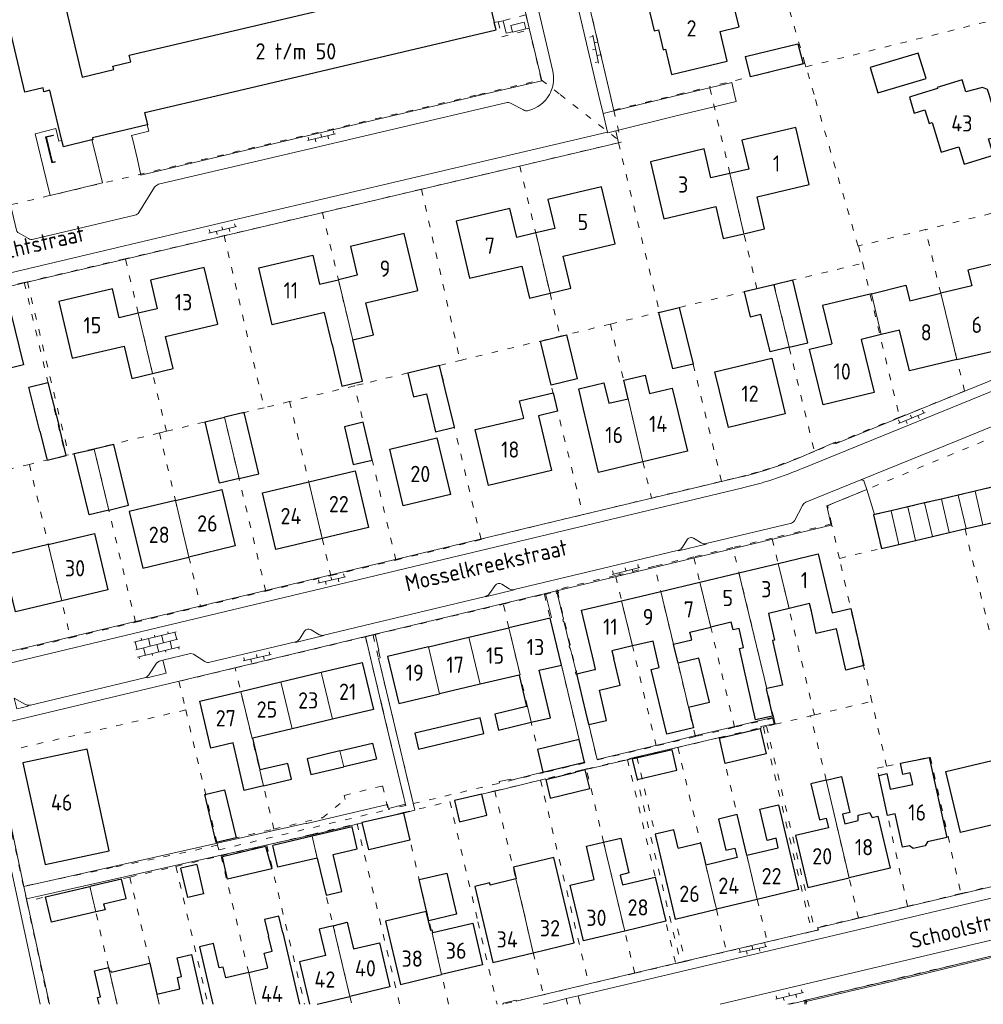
# Model space of a CAD drawing. Header units: metres. Extents: x 64961 to 73789, y 403835 to 410663.
# Tile 53 of 135: x 70312 to 70460, y 403860 to 404012. Entities that reach past the tile are written whole.
import ezdxf

# ---------------------------------------------------------------- set-up
doc = ezdxf.new("R2010")
doc.units = ezdxf.units.M
doc.linetypes.add('PERCEELGRENS', pattern=[2.5, 1, -1.5])
for name, color, linetype, lineweight in [('B-GEO-OG-GEBOUW_bijgebouw-G', 2, 'Continuous', 25), ('B-GEO-OG-GEBOUW_hoofdgebouw-G', 2, 'Continuous', 25), ('B-GEO-OG-GEBOUW_huisnr-T', 6, 'Continuous', 25), ('B-GEO-OG-GEBOUW_overopstal-G', 253, 'Continuous', 0), ('B-GEO-OG-GRENS_perceel-G', 253, 'PERCEELGRENS', 0), ('B-GEO-OG-MUUR-G', 253, 'Continuous', 0), ('B-GEO-OG-STRAATNAAM-T', 7, 'Continuous', 35), ('B-GEO-OG-TUSSENMUUR-G', 253, 'Continuous', 0), ('B-GEO-OG-VERH_kntopen-G', 253, 'Continuous', 0), ('B-GEO-OG-VERH_knttegelpad-G', 253, 'Continuous', 0), ('B-GEO-OG-VERH_open-S', 253, 'Continuous', 0), ('T22', 7, 'Continuous', 0)]:
    doc.layers.add(name, color=color, linetype=linetype, lineweight=lineweight)
doc.styles.add('isocp', font='isocp.shx')

# ---------------------------------------------------------------- blocks, each defined once
blk = doc.blocks.new('S026')
at = {"color": 0}
for p, q in [((0, 0), (4.4, 0)), ((0.2, 0.5), (0.2, 0)), ((1.2, 0), (1.2, -0.5)), ((2.2, 0.5), (2.2, 0)), ((3.2, 0), (3.2, -0.5)), ((4.2, 0.5), (4.2, 0))]:
    blk.add_line(p, q, dxfattribs=at)
blk = doc.blocks.new('S024')
at = {"color": 0}
for p, q in [((0, 1.2), (6.7, 1.2)), ((0, 0), (6.7, 0)), ((0.2, 1.2), (0.2, 0)), ((1.25, 1.5), (1.25, 1.2)), ((1.25, 0), (1.25, -1.2)), ((2.3, 1.2), (2.3, 0)), ((3.35, 1.5), (3.35, 1.2)), ((3.35, 0), (3.35, -1.2)), ((4.4, 1.2), (4.4, 0)), ((5.45, 1.5), (5.45, 1.2)), ((5.45, 0), (5.45, -1.2)), ((6.5, 1.2), (6.5, 0)), ((0, -1.2), (6.7, -1.2)), ((0.2, -1.2), (0.2, -1.5)), ((2.3, -1.2), (2.3, -1.5)), ((4.4, -1.2), (4.4, -1.5)), ((6.5, -1.2), (6.5, -1.5))]:
    blk.add_line(p, q, dxfattribs=at)

msp = doc.modelspace()

# ---------------------------------------------------------------- linework, layer by layer
at = {"layer": 'B-GEO-OG-GEBOUW_bijgebouw-G'}
for points in [[(70425.549, 404006.299), (70431.733, 404007.807), (70432.539, 404004.714), (70426.296, 404003.193)], [(70426.296, 404003.193), (70424.415, 404002.732), (70423.657, 404005.838), (70425.549, 404006.299)], [(70442.861, 404004.141), (70444.048, 404000.241), (70451.449, 404002.492), (70450.263, 404006.392), (70442.861, 404004.141)], [(70430.36, 403961.071), (70433.259, 403961.771), (70430.917, 403971.413), (70428.013, 403970.713)], [(70428.013, 403970.713), (70423.462, 403969.618), (70424.385, 403965.785), (70426.022, 403966.179)], [(70410.314, 403966.426), (70413.428, 403967.199), (70415.591, 403958.471), (70412.434, 403957.763), (70410.314, 403966.426)], [(70430.36, 403961.071), (70427.442, 403960.366), (70426.022, 403966.179)], [(70392.055, 403962.039), (70396.077, 403963.011), (70397.72, 403956.213), (70393.721, 403955.26), (70392.055, 403962.039)], [(70377.415, 403954.604), (70376.531, 403958.289), (70371.649, 403957.11), (70372.519, 403953.442), (70374.498, 403953.912)], [(70314.98, 403948.153), (70313.299, 403954.953), (70316.213, 403955.663), (70317.923, 403948.862)], [(70374.498, 403953.912), (70375.904, 403948.075), (70378.812, 403948.774), (70377.415, 403954.604)], [(70345.662, 403940.871), (70342.636, 403940.119), (70340.41, 403949.572), (70343.433, 403950.301)], [(70345.662, 403940.871), (70348.673, 403941.593), (70346.446, 403951.013), (70343.433, 403950.301)], [(70314.98, 403948.153), (70316.081, 403943.698), (70319.042, 403944.413), (70317.923, 403948.862)], [(70363.248, 403943.003), (70366.175, 403943.701), (70364.785, 403949.524), (70361.884, 403948.812), (70363.248, 403943.003)], [(70325.593, 403936), (70322.57, 403935.262), (70320.264, 403944.708), (70323.362, 403945.385)], [(70325.593, 403936), (70328.616, 403936.738), (70326.377, 403946.113), (70323.362, 403945.385)], [(70399.519, 403902.967), (70402.231, 403903.611), (70401.142, 403908.278), (70404.349, 403909.033), (70403.346, 403913.153)], [(70397.685, 403910.757), (70400.408, 403911.425), (70400.573, 403911.456), (70400.352, 403912.437)], [(70399.519, 403902.967), (70397.685, 403910.757)], [(70389.934, 403905.725), (70385.045, 403904.556), (70385.619, 403902.113), (70390.646, 403903.315)], [(70372.723, 403901.631), (70373.303, 403899.189), (70383.373, 403901.58), (70382.793, 403904.022), (70372.723, 403901.631)], [(70419.625, 403900.895), (70425.905, 403902.351)], [(70425.905, 403902.351), (70426.818, 403898.468), (70420.53, 403896.99), (70419.625, 403900.895)], [(70361.187, 403898.896), (70366.217, 403900.089), (70366.797, 403897.647), (70361.766, 403896.453)], [(70398.034, 403900.672), (70391.613, 403899.112), (70392.461, 403895.613)], [(70392.461, 403895.613), (70398.875, 403897.167), (70398.034, 403900.672)], [(70361.187, 403898.896), (70356.128, 403897.695), (70356.707, 403895.253), (70361.766, 403896.453)], [(70406.206, 403897.635), (70406.949, 403894.492), (70413.094, 403895.945), (70412.351, 403899.088), (70406.206, 403897.635)], [(70392.885, 403894.526), (70393.578, 403891.65), (70399.669, 403893.117), (70398.976, 403895.993), (70397.494, 403895.636)], [(70392.885, 403894.526), (70397.494, 403895.636)], [(70342.151, 403884.786), (70340.394, 403892.178), (70343.429, 403892.901), (70345.187, 403885.517), (70342.151, 403884.786)], [(70383.018, 403892.263), (70378.815, 403891.265), (70379.593, 403888.003), (70383.82, 403889.007), (70383.018, 403892.263)], [(70370.965, 403889.342), (70364.634, 403887.87)], [(70370.965, 403889.342), (70371.964, 403885.167), (70365.639, 403883.66), (70364.634, 403887.87)], [(70363.05, 403887.202), (70356.916, 403885.789)], [(70357.7, 403882.407), (70359.05, 403876.664), (70361.484, 403877.236), (70360.136, 403882.968), (70363.829, 403883.819), (70363.05, 403887.202)], [(70356.913, 403885.788), (70350.83, 403884.357)], [(70357.7, 403882.407), (70351.625, 403880.977), (70350.83, 403884.357)], [(70349.737, 403884.172), (70350.675, 403880.754), (70343.889, 403879.163), (70343.099, 403882.591)], [(70339.146, 403881.435), (70336.704, 403880.87)], [(70339.146, 403881.435), (70340.2, 403876.88), (70337.758, 403876.315), (70336.704, 403880.87)], [(70373.403, 403879.083), (70377.661, 403880.088), (70379.128, 403873.753), (70374.9, 403872.744), (70373.403, 403879.083)], [(70324.791, 403875.366), (70328.27, 403876.179), (70327.571, 403879.169), (70322.685, 403878.026)], [(70323.585, 403874.109), (70316.745, 403872.509), (70315.83, 403876.422), (70322.685, 403878.026)], [(70324.791, 403875.366), (70325.007, 403874.442), (70323.585, 403874.109)]]:
    msp.add_lwpolyline(points, dxfattribs=at)
at = {"layer": 'B-GEO-OG-GEBOUW_hoofdgebouw-G'}
for points in [[(70316.67, 404000), (70316.513, 404000.652), (70315.593, 404000.41), (70315.466, 404001.037), (70312.655, 404000.368), (70306.043, 404028.223), (70314.947, 404030.315)], [(70314.947, 404030.315), (70321.499, 404002.699), (70326.355, 404003.852), (70326.233, 404004.368), (70328.992, 404005.019), (70328.751, 404006.04), (70383.114, 404018.867), (70384.966, 404011.09)], [(70418.172, 404016.145), (70408.631, 404013.847), (70409.607, 404009.794), (70410.266, 404009.958), (70410.992, 404006.904), (70411.321, 404006.985), (70412.239, 404003.097), (70420.818, 404005.163), (70419.73, 404009.733), (70422.657, 404010.445), (70421.973, 404013.263)], [(70342.992, 404000), (70385.234, 404009.965), (70384.966, 404011.09)], [(70461.171, 404000), (70460.935, 404000.787), (70460.143, 404001.109), (70457.599, 404000.397), (70457.04, 404002.263), (70453.176, 404001.105), (70453.232, 404000.918), (70450.168, 404000)], [(70318.376, 403992.905), (70316.67, 404000)], [(70331.523, 403995.341), (70331.595, 403995.358), (70331.161, 403997.209), (70342.992, 404000)], [(70448.893, 403999.618), (70449.636, 403997.136), (70451.289, 403997.631), (70451.917, 403995.537), (70452.388, 403995.679), (70453.76, 403991.101), (70456.53, 403991.931), (70457.324, 403989.283), (70461.841, 403990.637), (70461.086, 403993.154), (70463.077, 403993.666), (70462.778, 403994.248), (70463.65, 403994.765), (70464.163, 403996.368), (70463.487, 403997.291), (70461.901, 403997.56), (70461.171, 404000)], [(70450.168, 404000), (70448.893, 403999.618)], [(70331.523, 403995.341), (70323.066, 403993.318), (70323.131, 403993.045), (70322.992, 403993.012)], [(70423.398, 403978.555), (70426.574, 403979.301), (70425.427, 403984.243), (70433.467, 403986.134), (70431.391, 403994.919), (70423.106, 403992.981), (70424.156, 403988.521), (70421.24, 403987.835)], [(70322.992, 403993.012), (70318.603, 403991.961), (70318.376, 403992.905)], [(70421.24, 403987.835), (70418.335, 403987.151), (70417.284, 403991.612), (70409.004, 403989.65), (70411.058, 403980.851), (70419.067, 403982.742), (70420.223, 403977.81), (70423.398, 403978.555)], [(70393.543, 403969.402), (70396.733, 403970.16), (70395.566, 403975.106), (70403.576, 403977.012), (70401.49, 403985.78), (70393.211, 403983.827), (70394.263, 403979.381), (70391.346, 403978.689)], [(70391.346, 403978.689), (70388.43, 403977.997), (70387.379, 403982.443), (70379.092, 403980.474), (70381.163, 403971.7), (70389.18, 403973.588), (70390.362, 403968.647), (70393.543, 403969.402)], [(70363.151, 403962.241), (70366.334, 403962.985), (70365.173, 403967.937), (70373.177, 403969.817), (70371.095, 403978.58), (70362.819, 403976.619), (70363.862, 403972.167), (70360.949, 403971.484)], [(70359.967, 403961.496), (70358.799, 403966.446), (70350.76, 403964.539), (70348.699, 403973.301), (70356.992, 403975.24), (70358.031, 403970.8), (70360.949, 403971.484)], [(70456.213, 403959.169), (70463.513, 403960.899), (70461.962, 403967.227), (70464.8, 403967.93), (70463.254, 403974.231), (70457.915, 403972.936), (70458.488, 403970.541), (70453.718, 403969.384)], [(70332.323, 403957.042), (70335.502, 403957.797), (70334.348, 403962.718), (70342.369, 403964.621), (70340.292, 403973.383), (70332.002, 403971.435), (70333.052, 403966.99), (70330.136, 403966.305)], [(70330.136, 403966.305), (70327.21, 403965.617), (70326.165, 403970.061), (70317.898, 403968.123), (70319.974, 403959.373), (70327.981, 403961.237), (70329.146, 403956.287), (70332.323, 403957.042)], [(70443.038, 403969.319), (70435.496, 403967.484), (70436.921, 403961.627)], [(70443.038, 403969.319), (70448.366, 403970.615), (70448.958, 403968.227), (70453.718, 403969.384)], [(70301.149, 403962.421), (70301.003, 403963.017), (70307.137, 403964.489), (70306.903, 403965.471), (70310.512, 403966.34), (70312.479, 403958.363), (70307.292, 403957.11), (70308.239, 403953.203), (70303.965, 403952.183), (70303.007, 403956.077), (70302.716, 403956.007), (70302.002, 403958.936), (70300.919, 403958.673), (70300.065, 403962.161), (70301.149, 403962.421)], [(70456.213, 403959.169), (70448.915, 403957.436), (70447.377, 403963.726), (70444.559, 403963.025)], [(70359.967, 403961.496), (70361.477, 403955.098), (70364.674, 403955.853), (70363.151, 403962.241)], [(70441.45, 403962.252), (70443.452, 403954.104), (70435.6, 403952.2), (70433.497, 403960.793), (70436.921, 403961.627)], [(70444.559, 403963.025), (70441.45, 403962.252)], [(70427.685, 403959.411), (70429.779, 403950.827), (70421.026, 403948.711), (70418.923, 403957.29), (70427.685, 403959.411)], [(70398.718, 403951.521), (70397.964, 403954.691), (70401.855, 403955.617), (70402.608, 403952.451)], [(70405.564, 403953.158), (70404.89, 403956.025), (70408.2, 403956.803), (70408.871, 403953.949)], [(70408.871, 403953.949), (70412.37, 403954.786), (70414.715, 403945.085), (70407.849, 403943.436)], [(70394.022, 403954.047), (70394.717, 403951.212), (70391.791, 403950.512), (70393.771, 403942.101), (70384.045, 403939.779), (70382.011, 403948.385), (70389.489, 403950.171), (70388.847, 403952.8), (70394.022, 403954.047)], [(70402.608, 403952.451), (70405.564, 403953.158)], [(70407.849, 403943.436), (70401.031, 403941.799), (70398.718, 403951.521)], [(70378.193, 403938.402), (70370.947, 403936.645), (70368.868, 403945.358), (70376.135, 403947.105), (70378.193, 403938.402)], [(70356.393, 403940.336), (70363.509, 403942.029), (70365.573, 403933.328), (70358.465, 403931.634)], [(70335.86, 403937.454), (70342.983, 403939.172), (70345.039, 403930.471), (70337.927, 403928.772)], [(70358.465, 403931.634), (70351.341, 403929.915), (70349.281, 403938.63), (70356.393, 403940.336)], [(70461.596, 403939.51), (70459.003, 403938.907)], [(70316.272, 403930.707), (70309.449, 403929.077), (70307.707, 403936.372), (70306.015, 403935.968), (70305.321, 403938.876), (70302.461, 403938.193), (70303.155, 403935.285), (70303.058, 403935.262)], [(70335.86, 403937.454), (70328.753, 403935.755), (70330.809, 403927.072), (70337.927, 403928.772)], [(70453.827, 403937.702), (70451.236, 403937.098)], [(70456.419, 403938.305), (70453.827, 403937.702)], [(70459.003, 403938.907), (70456.419, 403938.305)], [(70446.065, 403935.892), (70443.538, 403935.303)], [(70448.654, 403936.496), (70446.065, 403935.892)], [(70451.236, 403937.098), (70448.654, 403936.496)], [(70443.538, 403935.303), (70443.385, 403935.267), (70444.58, 403930.085), (70447.261, 403930.714)], [(70455.024, 403932.534), (70457.615, 403933.141)], [(70457.615, 403933.141), (70460.199, 403933.746)], [(70460.199, 403933.746), (70462.79, 403934.352)], [(70316.272, 403930.707), (70323.387, 403932.404), (70325.442, 403923.715), (70318.341, 403922.02)], [(70449.851, 403931.322), (70452.434, 403931.927)], [(70452.434, 403931.927), (70455.024, 403932.534)], [(70447.261, 403930.714), (70449.851, 403931.322)], [(70428.679, 403927.796), (70434.853, 403929.267), (70437.012, 403920.176), (70439.871, 403920.824), (70441.867, 403912.04), (70439.12, 403911.364), (70437.689, 403917.701), (70434.551, 403916.986), (70433.789, 403920.423), (70433.511, 403921.591), (70430.352, 403920.836)], [(70318.341, 403922.02), (70311.233, 403920.314), (70309.652, 403926.917), (70305.373, 403925.893), (70305.452, 403925.563), (70305.144, 403925.489)], [(70422.648, 403926.359), (70428.679, 403927.796)], [(70416.618, 403924.921), (70422.648, 403926.359)], [(70410.587, 403923.482), (70416.618, 403924.921)], [(70404.558, 403922.042), (70410.587, 403923.482)], [(70400.352, 403912.437), (70398.399, 403920.57), (70404.558, 403922.042)], [(70430.352, 403920.836), (70427.194, 403920.082), (70427.442, 403918.908), (70428.105, 403915.971), (70427.793, 403915.9), (70429.341, 403909.043), (70426.943, 403908.502)], [(70393.552, 403919.377), (70387.208, 403917.874)], [(70395.289, 403912.137), (70393.552, 403919.377)], [(70381.04, 403916.412), (70387.208, 403917.874)], [(70412.563, 403915.36), (70415.362, 403916.023), (70415.08, 403917.2), (70418.3, 403917.958)], [(70426.943, 403908.502), (70426.844, 403908.479), (70427.796, 403904.265), (70425.211, 403903.681), (70422.728, 403914.675), (70423.354, 403914.823), (70422.662, 403917.766), (70421.737, 403917.545), (70421.458, 403918.713), (70418.3, 403917.958)], [(70374.841, 403914.943), (70381.04, 403916.412)], [(70374.841, 403914.943), (70368.504, 403913.438), (70370.238, 403906.197), (70376.544, 403907.692)], [(70406.246, 403915.079), (70403.068, 403914.319), (70403.346, 403913.153)], [(70414.87, 403905.619), (70415.629, 403902.459), (70411.515, 403901.472), (70409.121, 403911.448), (70410.357, 403911.743), (70409.683, 403914.667), (70409.406, 403915.834), (70406.246, 403915.079)], [(70413.264, 403912.443), (70412.563, 403915.36)], [(70414.87, 403905.619), (70418.089, 403906.392), (70416.453, 403913.208), (70413.264, 403912.443)], [(70358.309, 403911.027), (70364.626, 403912.528), (70366.36, 403905.283), (70360.029, 403903.776)], [(70390.646, 403903.315), (70393.618, 403904.012), (70391.883, 403911.33), (70395.289, 403912.137)], [(70352.072, 403909.544), (70358.309, 403911.027)], [(70388.779, 403910.594), (70382.783, 403909.172)], [(70388.779, 403910.594), (70389.934, 403905.725)], [(70345.912, 403908.076), (70352.072, 403909.544)], [(70382.783, 403909.172), (70376.544, 403907.692)], [(70349.417, 403893.517), (70346.462, 403892.821), (70344.721, 403900.127), (70341.326, 403899.318), (70339.599, 403906.572), (70345.912, 403908.076)], [(70360.029, 403903.776), (70353.842, 403902.301)], [(70353.842, 403902.301), (70347.772, 403900.854)], [(70348.928, 403895.986), (70347.772, 403900.854)], [(70315.796, 403881.415), (70325.668, 403883.532), (70322.266, 403899.194), (70312.368, 403897.069), (70315.796, 403881.415)], [(70465.729, 403898.415), (70467.975, 403888.986), (70456.776, 403886.324), (70454.513, 403895.745), (70465.729, 403898.415)], [(70349.417, 403893.517), (70353.728, 403894.533), (70353.146, 403896.974), (70348.928, 403895.986)], [(70444.588, 403893.243), (70444.168, 403895.139), (70445.418, 403895.415), (70445.95, 403893.011), (70449.406, 403893.758), (70449.034, 403895.523), (70447.899, 403895.284), (70447.539, 403896.997), (70451.913, 403897.917), (70454.678, 403885.566), (70451.664, 403884.907), (70451.305, 403884.301), (70449.477, 403883.897), (70448.913, 403884.289), (70447.829, 403884.057), (70446.69, 403889.217), (70445.532, 403888.978), (70444.588, 403893.243)], [(70436.083, 403894.394), (70438.423, 403894.946), (70439.735, 403889.399), (70438.593, 403889.141), (70438.964, 403887.688), (70441.009, 403888.167), (70441.018, 403889.002), (70442.772, 403889.413), (70443.161, 403888.672), (70444.028, 403888.875), (70445.919, 403880.856), (70439.593, 403879.368)], [(70436.083, 403894.394), (70433.727, 403893.838), (70435.039, 403888.281), (70436.081, 403888.549), (70436.43, 403887.08), (70431.37, 403885.885), (70433.265, 403877.88), (70439.593, 403879.368)], [(70423.848, 403882.832), (70428.7, 403883.989), (70428.362, 403885.451), (70427.001, 403885.117), (70425.853, 403889.929), (70428.715, 403890.611), (70431.806, 403877.541), (70425.454, 403876.026)], [(70423.848, 403882.832), (70422.358, 403889.094), (70419.485, 403888.409), (70420.63, 403883.606), (70422.014, 403883.937), (70422.365, 403882.465), (70417.536, 403881.312)], [(70413.274, 403883.904), (70412.593, 403886.761), (70409.73, 403886.079), (70412.822, 403873.007), (70419.161, 403874.525)], [(70405.041, 403871.161), (70398.695, 403869.667), (70397.08, 403876.486), (70396.66, 403878.226), (70400.358, 403879.1), (70399.148, 403884.219), (70401.793, 403884.834)], [(70401.793, 403884.834), (70404.429, 403885.446), (70405.667, 403880.113), (70404.322, 403879.775), (70404.7, 403878.286), (70409.76, 403879.484), (70411.369, 403872.667), (70405.041, 403871.161)], [(70413.274, 403883.904), (70416.726, 403884.728), (70417.536, 403881.312)], [(70349.737, 403884.172), (70343.099, 403882.591)], [(70390.942, 403867.807), (70397.254, 403869.322), (70394.148, 403882.47), (70387.919, 403880.998), (70388.344, 403879.198), (70388.296, 403879.187)], [(70388.296, 403879.187), (70384.326, 403878.249), (70384.251, 403878.566), (70381.972, 403878.021), (70384.713, 403866.332), (70390.942, 403867.807)], [(70425.454, 403876.026), (70419.161, 403874.525)], [(70375.505, 403870.936), (70375.39, 403871.317), (70375.169, 403871.263), (70374.487, 403874.165), (70368.231, 403872.677), (70370.519, 403862.942), (70376.845, 403864.447)], [(70352.371, 403870.891), (70351.768, 403873.439), (70349.575, 403872.921), (70350.178, 403870.367)], [(70360.149, 403871.991), (70362.309, 403872.508), (70363.276, 403868.418), (70367.285, 403869.37), (70368.893, 403862.552), (70362.729, 403861.08)], [(70375.505, 403870.936), (70381.674, 403872.394), (70383.159, 403865.963), (70376.845, 403864.447)], [(70352.371, 403870.891), (70354.976, 403859.879)], [(70360.149, 403871.991), (70357.989, 403871.473), (70358.964, 403867.375), (70354.95, 403866.424), (70356.504, 403859.879)], [(70347.135, 403864.777), (70343.6, 403863.932), (70343.206, 403865.617), (70342.612, 403865.478), (70341.728, 403869.256), (70339.554, 403868.737), (70341.622, 403859.879)], [(70347.135, 403864.777), (70350.081, 403865.481), (70349.537, 403867.757), (70350.727, 403868.041), (70350.178, 403870.367)], [(70325.686, 403864.975), (70325.9, 403865.025), (70325.949, 403864.811), (70331.923, 403866.194), (70332.994, 403861.418)], [(70332.994, 403861.418), (70336.551, 403862.266), (70336.15, 403864), (70336.783, 403864.147), (70336.111, 403867.058), (70338.317, 403867.569), (70340.094, 403859.879)], [(70324.115, 403859.879), (70323.867, 403860.951), (70324.288, 403861.049), (70323.367, 403865.013), (70325.559, 403865.525), (70325.686, 403864.975)], [(70357.699, 403859.879), (70362.729, 403861.08)]]:
    msp.add_lwpolyline(points, dxfattribs=at)
at = {"layer": 'B-GEO-OG-GEBOUW_overopstal-G'}
for points in [[(70387.76, 404009.65), (70387.502, 404010.622), (70389.559, 404011.138), (70389.812, 404010.114)], [(70389.812, 404010.114), (70387.77, 404009.612), (70387.76, 404009.65)]]:
    msp.add_lwpolyline(points, dxfattribs=at)
at = {"layer": 'B-GEO-OG-GRENS_perceel-G'}
for points in [[(70432.811, 404004.78), (70428.165, 404020.753)], [(70432.962, 404004.262), (70476.054, 404015.028)], [(70399.523, 404014.063), (70402.804, 404000)], [(70389.832, 404012.259), (70385.577, 404011.184), (70386.12, 404008.904), (70390.368, 404009.993)], [(70389.832, 404012.259), (70390.368, 404009.993)], [(70392.197, 404002.262), (70390.368, 404009.993)], [(70432.811, 404004.78), (70418.114, 404001.196)], [(70432.962, 404004.262), (70432.811, 404004.78)], [(70434.202, 404000), (70432.962, 404004.262)], [(70382.592, 404000), (70392.197, 404002.262)], [(70392.197, 404002.262), (70395.105, 404000)], [(70413.21, 404000), (70418.114, 404001.196)], [(70418.394, 404000), (70418.114, 404001.196)], [(70309.969, 403985.877), (70310.629, 403983.052), (70382.592, 404000)], [(70395.105, 404000), (70404.517, 403992.679)], [(70402.804, 404000), (70403.364, 403997.599)], [(70403.364, 403997.599), (70413.21, 404000)], [(70425.411, 403970.088), (70423.398, 403978.555), (70421.24, 403987.835), (70418.394, 404000)], [(70441.072, 403976.683), (70440.994, 403976.664), (70434.202, 404000)], [(70403.364, 403997.599), (70404.517, 403992.679)], [(70404.088, 403992.578), (70388.878, 403988.992)], [(70404.517, 403992.679), (70404.088, 403992.578)], [(70404.088, 403992.578), (70410.411, 403966.47)], [(70388.878, 403988.992), (70373.748, 403985.425)], [(70388.878, 403988.992), (70391.346, 403978.689), (70393.543, 403969.402), (70395.093, 403962.771)], [(70373.748, 403985.425), (70358.502, 403981.822)], [(70373.748, 403985.425), (70379.698, 403959.054)], [(70358.502, 403981.822), (70343.347, 403978.264)], [(70358.502, 403981.822), (70360.949, 403971.483), (70364.77, 403955.45)], [(70461.429, 403981.669), (70451.37, 403979.205)], [(70451.37, 403979.205), (70441.072, 403976.683)], [(70457.4, 403954.326), (70453.718, 403969.384), (70451.37, 403979.205)], [(70343.347, 403978.264), (70328.135, 403974.707)], [(70343.347, 403978.264), (70349.52, 403951.77)], [(70441.072, 403976.683), (70441.703, 403974.017)], [(70462.753, 403976.271), (70467.177, 403958.238), (70457.4, 403954.326)], [(70328.135, 403974.707), (70313.055, 403971.168)], [(70334.463, 403948.136), (70332.323, 403957.042), (70330.136, 403966.305), (70328.135, 403974.707)], [(70428.053, 403970.725), (70441.703, 403974.017)], [(70441.703, 403974.017), (70447.382, 403950.318)], [(70297.013, 403967.339), (70312.569, 403971.052)], [(70313.055, 403971.168), (70312.569, 403971.052)], [(70312.569, 403971.052), (70318.918, 403944.383)], [(70313.055, 403971.168), (70319.405, 403944.501)], [(70413.481, 403967.211), (70425.411, 403970.088)], [(70425.411, 403970.088), (70428.053, 403970.725)], [(70428.053, 403970.725), (70434.255, 403945.034)], [(70402.848, 403964.644), (70410.411, 403966.47)], [(70410.411, 403966.47), (70413.481, 403967.211)], [(70419.957, 403940.44), (70413.481, 403967.211)], [(70402.848, 403964.644), (70395.093, 403962.771)], [(70402.848, 403964.644), (70405.564, 403953.159), (70409.163, 403937.842)], [(70379.698, 403959.054), (70392.055, 403962.038)], [(70392.055, 403962.038), (70395.093, 403962.771)], [(70392.055, 403962.038), (70398.627, 403935.307)], [(70376.531, 403958.289), (70379.698, 403959.054)], [(70376.531, 403958.289), (70364.77, 403955.45)], [(70382.915, 403931.526), (70376.531, 403958.289)], [(70363.45, 403955.131), (70353.432, 403952.714)], [(70364.77, 403955.45), (70363.45, 403955.131)], [(70369.804, 403928.304), (70363.45, 403955.131)], [(70447.382, 403950.318), (70457.4, 403954.326)], [(70353.432, 403952.714), (70349.52, 403951.77)], [(70353.432, 403952.714), (70356.393, 403940.336), (70358.465, 403931.634), (70359.802, 403925.914)], [(70349.52, 403951.77), (70343.413, 403950.296)], [(70334.463, 403948.136), (70343.413, 403950.296)], [(70349.765, 403923.517), (70343.413, 403950.296)], [(70447.382, 403950.318), (70434.255, 403945.034)], [(70436.909, 403933.857), (70436.269, 403936.675), (70470.045, 403950.64)], [(70334.463, 403948.136), (70333.394, 403947.878)], [(70333.394, 403947.878), (70323.346, 403945.453)], [(70333.394, 403947.878), (70335.86, 403937.454), (70337.927, 403928.772), (70339.735, 403921.118)], [(70323.346, 403945.453), (70319.405, 403944.501)], [(70329.705, 403918.719), (70323.346, 403945.453)], [(70434.255, 403945.034), (70431.944, 403944.109), (70429.616, 403943.226), (70427.273, 403942.385)], [(70318.918, 403944.383), (70313.364, 403943.042)], [(70319.405, 403944.501), (70318.918, 403944.383)], [(70313.364, 403943.042), (70303.372, 403940.628)], [(70313.364, 403943.042), (70316.272, 403930.707), (70319.695, 403916.324)], [(70427.273, 403942.385), (70425.464, 403941.827), (70423.64, 403941.317), (70421.804, 403940.855), (70419.957, 403940.44)], [(70409.163, 403937.842), (70419.957, 403940.44)], [(70448.654, 403936.496), (70466.773, 403940.712)], [(70398.627, 403935.307), (70409.163, 403937.842)], [(70444.581, 403930.079), (70443.385, 403935.267), (70446.065, 403935.892)], [(70446.065, 403935.892), (70448.654, 403936.496)], [(70446.065, 403935.892), (70447.263, 403930.707)], [(70448.654, 403936.496), (70449.853, 403931.314)], [(70382.915, 403931.526), (70398.627, 403935.307)], [(70457.459, 403933.097), (70467.967, 403935.56)], [(70436.909, 403933.857), (70427.747, 403931.671)], [(70438.111, 403928.562), (70436.909, 403933.857)], [(70449.853, 403931.314), (70457.459, 403933.097)], [(70457.459, 403933.097), (70463.789, 403906.546)], [(70369.804, 403928.304), (70382.934, 403931.448), (70382.915, 403931.526)], [(70427.747, 403931.671), (70421.716, 403930.234)], [(70434.254, 403904.438), (70430.352, 403920.837), (70427.747, 403931.671)], [(70421.716, 403930.234), (70415.682, 403928.795)], [(70427.991, 403903.978), (70424.603, 403918.231), (70421.716, 403930.234)], [(70438.111, 403928.562), (70444.581, 403930.079)], [(70444.581, 403930.079), (70447.263, 403930.707)], [(70447.263, 403930.707), (70449.853, 403931.314)], [(70359.802, 403925.914), (70369.804, 403928.304)], [(70415.682, 403928.795), (70409.652, 403927.358)], [(70421.96, 403902.545), (70418.3, 403917.958), (70415.682, 403928.795)], [(70443.103, 403906.541), (70441.847, 403912.035), (70438.111, 403928.562)], [(70409.652, 403927.358), (70403.618, 403925.917)], [(70415.928, 403901.111), (70412.551, 403915.352), (70409.652, 403927.358)], [(70349.765, 403923.517), (70359.802, 403925.914)], [(70403.618, 403925.917), (70394.62, 403923.768), (70394.684, 403923.497)], [(70409.896, 403899.677), (70406.246, 403915.079), (70403.618, 403925.917)], [(70339.735, 403921.118), (70349.765, 403923.517)], [(70386.345, 403921.517), (70392.678, 403923.021)], [(70392.678, 403923.021), (70395.289, 403912.137), (70398.88, 403897.059), (70392.497, 403895.542)], [(70392.678, 403923.021), (70394.684, 403923.497)], [(70394.684, 403923.497), (70400.802, 403897.516), (70409.896, 403899.677)], [(70329.705, 403918.719), (70339.735, 403921.118)], [(70366.285, 403916.755), (70386.345, 403921.517)], [(70392.497, 403895.542), (70390.646, 403903.315), (70388.924, 403910.628), (70386.345, 403921.517)], [(70319.695, 403916.324), (70329.705, 403918.719)], [(70309.677, 403913.929), (70319.695, 403916.324)], [(70345.044, 403911.681), (70365.118, 403916.478)], [(70365.118, 403916.478), (70366.285, 403916.755)], [(70365.118, 403916.478), (70367.719, 403905.588), (70371.315, 403890.508), (70368.612, 403889.866)], [(70366.285, 403916.755), (70372.483, 403890.785), (70392.497, 403895.542)], [(70345.044, 403911.681), (70336.397, 403909.614), (70337.436, 403905.21)], [(70351.016, 403886.875), (70345.044, 403911.681)], [(70434.254, 403904.438), (70443.103, 403906.541)], [(70445.388, 403896.543), (70443.103, 403906.541)], [(70337.436, 403905.21), (70308.026, 403898.473)], [(70337.436, 403905.21), (70342.244, 403884.829)], [(70428.222, 403903.005), (70433.671, 403904.3)], [(70433.671, 403904.3), (70434.254, 403904.438)], [(70441.045, 403873.188), (70439.593, 403879.368), (70436.083, 403894.394), (70433.671, 403904.3)], [(70421.96, 403902.545), (70415.928, 403901.111)], [(70419.583, 403900.952), (70426.4, 403902.572)], [(70427.991, 403903.978), (70421.96, 403902.545)], [(70426.886, 403902.688), (70426.4, 403902.572)], [(70426.4, 403902.572), (70433.845, 403871.091)], [(70428.222, 403903.005), (70426.886, 403902.688)], [(70426.886, 403902.688), (70434.332, 403871.204)], [(70427.991, 403903.978), (70428.222, 403903.005)], [(70415.928, 403901.111), (70409.896, 403899.677)], [(70413.238, 403899.444), (70419.583, 403900.952)], [(70419.583, 403900.952), (70422.358, 403889.094), (70423.85, 403882.832), (70425.454, 403876.027), (70427.01, 403869.476)], [(70308.026, 403898.473), (70312.455, 403878.057)], [(70406.933, 403897.946), (70413.238, 403899.444)], [(70413.238, 403899.444), (70417.536, 403881.311), (70419.161, 403874.525), (70420.712, 403867.99)], [(70399.159, 403896.099), (70405.474, 403897.6)], [(70405.474, 403897.6), (70406.204, 403897.773)], [(70405.474, 403897.6), (70409.76, 403879.484), (70412.907, 403866.151)], [(70406.933, 403897.946), (70406.204, 403897.773)], [(70406.204, 403897.773), (70413.635, 403866.322)], [(70406.933, 403897.946), (70409.73, 403886.079), (70414.362, 403866.494)], [(70448.615, 403874.971), (70443.927, 403896.236), (70445.388, 403896.543)], [(70445.388, 403896.543), (70452.108, 403897.958), (70456.817, 403876.935)], [(70399.159, 403896.099), (70392.085, 403894.418)], [(70406.592, 403864.663), (70401.793, 403884.833), (70399.159, 403896.099)], [(70351.016, 403886.875), (70358.481, 403888.617), (70361.987, 403891.415), (70361.83, 403892.046), (70367.754, 403893.526), (70368.612, 403889.866)], [(70385.041, 403892.744), (70392.085, 403894.418)], [(70392.085, 403894.418), (70399.508, 403863.006)], [(70385.041, 403892.744), (70378.124, 403891.1)], [(70385.041, 403892.744), (70389.477, 403874.269), (70390.942, 403867.807), (70392.526, 403861.35)], [(70370.963, 403889.398), (70378.124, 403891.1)], [(70378.124, 403891.1), (70382.441, 403872.574), (70385.394, 403859.879)], [(70342.354, 403884.365), (70342.519, 403883.664), (70368.612, 403889.866)], [(70370.963, 403889.398), (70363.836, 403887.704)], [(70377.923, 403859.879), (70376.845, 403864.447), (70375.292, 403871.293), (70375.244, 403871.282), (70370.963, 403889.398)], [(70356.857, 403886.045), (70363.836, 403887.704)], [(70363.836, 403887.704), (70370.382, 403859.879)], [(70342.244, 403884.829), (70351.016, 403886.875)], [(70356.857, 403886.045), (70349.929, 403884.401)], [(70356.857, 403886.045), (70360.149, 403871.991), (70362.729, 403861.08), (70363.016, 403859.879)], [(70342.354, 403884.365), (70326.228, 403880.976), (70312.455, 403878.057)], [(70342.244, 403884.829), (70342.354, 403884.365)], [(70342.882, 403882.751), (70349.929, 403884.401)], [(70349.929, 403884.401), (70355.74, 403859.879)], [(70335.924, 403881.124), (70342.882, 403882.751)], [(70342.882, 403882.751), (70347.135, 403864.777), (70348.251, 403859.879)], [(70328.833, 403879.465), (70335.924, 403881.124)], [(70335.924, 403881.124), (70340.858, 403859.879)], [(70456.817, 403876.935), (70470.103, 403880.09)], [(70328.833, 403879.465), (70322.685, 403878.026)], [(70328.833, 403879.465), (70331.741, 403867.005), (70332.994, 403861.418), (70333.36, 403859.879)], [(70312.955, 403875.749), (70312.455, 403878.057)], [(70322.685, 403878.026), (70312.955, 403875.749)], [(70326.867, 403859.879), (70325.559, 403865.525), (70322.685, 403878.026)], [(70448.615, 403874.971), (70456.817, 403876.935)], [(70312.955, 403875.749), (70316.398, 403859.879)], [(70441.045, 403873.188), (70447.364, 403874.67), (70448.615, 403874.971)], [(70441.045, 403873.188), (70434.725, 403871.705), (70434.817, 403871.316), (70434.332, 403871.204)], [(70433.845, 403871.091), (70427.01, 403869.476)], [(70434.332, 403871.204), (70433.845, 403871.091)], [(70427.01, 403869.476), (70420.712, 403867.99)], [(70414.362, 403866.494), (70420.712, 403867.99)], [(70430.167, 403859.879), (70465.62, 403868.272)], [(70406.592, 403864.663), (70412.907, 403866.151)], [(70412.907, 403866.151), (70413.635, 403866.322)], [(70414.362, 403866.494), (70413.635, 403866.322)], [(70406.592, 403864.663), (70399.508, 403863.006)], [(70392.526, 403861.35), (70399.508, 403863.006)], [(70392.526, 403861.35), (70386.258, 403859.879)]]:
    msp.add_lwpolyline(points, dxfattribs=at)
at = {"layer": 'B-GEO-OG-MUUR-G'}
for points in [[(70317.026, 403993.767), (70317.05, 403993.67), (70315.988, 403993.411), (70316.896, 403989.602), (70317.335, 403989.698), (70317.356, 403989.6), (70316.821, 403989.483), (70315.868, 403993.485), (70317.026, 403993.767)], [(70395.289, 403912.137), (70398.034, 403900.672)], [(70421.986, 403902.672), (70415.815, 403901.208)], [(70399.006, 403896.113), (70399.305, 403896.183), (70399.335, 403896.084), (70402.447, 403896.817), (70402.429, 403896.92), (70402.739, 403896.991), (70402.762, 403896.899), (70405.878, 403897.616), (70405.857, 403897.716), (70413.313, 403899.484)], [(70465.646, 403868.306), (70450.031, 403864.532), (70433.137, 403860.554), (70432.986, 403860.471)], [(70465.679, 403868.109), (70450.077, 403864.337), (70433.205, 403860.366)], [(70433.014, 403859.885), (70433.002, 403859.879)]]:
    msp.add_lwpolyline(points, dxfattribs=at)
for points in [[(70432.986, 403860.471, 0.311185), (70432.802, 403859.879)], [(70433.014, 403859.885, -0.4517373), (70433.205, 403860.366)]]:
    msp.add_lwpolyline(points, format="xyb", dxfattribs=at)
at = {"layer": 'B-GEO-OG-TUSSENMUUR-G'}
for points in [[(70421.24, 403987.835), (70423.398, 403978.555)], [(70391.346, 403978.689), (70393.543, 403969.402)], [(70360.949, 403971.484), (70363.151, 403962.241)], [(70430.36, 403961.071), (70428.013, 403970.713)], [(70444.559, 403963.025), (70443.038, 403969.319)], [(70453.718, 403969.384), (70456.213, 403959.169)], [(70330.136, 403966.305), (70332.323, 403957.042)], [(70405.564, 403953.158), (70407.849, 403943.436)], [(70343.433, 403950.301), (70345.662, 403940.871)], [(70325.593, 403936), (70323.362, 403945.385)], [(70356.393, 403940.336), (70358.465, 403931.634)], [(70335.86, 403937.454), (70337.927, 403928.772)], [(70453.827, 403937.702), (70455.024, 403932.534)], [(70456.419, 403938.305), (70457.615, 403933.141)], [(70459.003, 403938.907), (70460.199, 403933.746)], [(70446.065, 403935.892), (70447.261, 403930.714)], [(70448.654, 403936.496), (70449.851, 403931.322)], [(70451.236, 403937.098), (70452.434, 403931.927)], [(70316.272, 403930.707), (70318.341, 403922.02)], [(70428.679, 403927.796), (70430.352, 403920.836)], [(70426.943, 403908.502), (70422.648, 403926.359)], [(70416.618, 403924.921), (70418.3, 403917.958)], [(70410.587, 403923.482), (70412.551, 403915.352), (70412.563, 403915.36)], [(70404.558, 403922.042), (70406.246, 403915.079)], [(70387.208, 403917.874), (70388.924, 403910.628), (70388.779, 403910.594)], [(70381.04, 403916.412), (70382.783, 403909.172)], [(70374.841, 403914.943), (70376.544, 403907.692)], [(70413.264, 403912.443), (70414.87, 403905.619)], [(70358.309, 403911.027), (70360.029, 403903.776)], [(70352.072, 403909.544), (70353.842, 403902.301)], [(70345.912, 403908.076), (70347.657, 403900.827), (70347.772, 403900.854)], [(70390.646, 403903.315), (70390.069, 403905.757), (70389.934, 403905.725)], [(70361.187, 403898.896), (70361.766, 403896.453)], [(70348.928, 403895.986), (70348.828, 403895.963), (70349.417, 403893.517)], [(70436.083, 403894.394), (70439.593, 403879.368)], [(70356.916, 403885.789), (70357.7, 403882.407)], [(70401.793, 403884.834), (70405.041, 403871.161)], [(70423.848, 403882.832), (70425.454, 403876.026)], [(70417.536, 403881.312), (70419.161, 403874.525)], [(70390.942, 403867.807), (70389.477, 403874.269), (70388.296, 403879.187)], [(70322.685, 403878.026), (70323.585, 403874.109)], [(70360.149, 403871.991), (70362.729, 403861.08)], [(70375.505, 403870.936), (70375.38, 403870.906), (70376.845, 403864.447)], [(70326.867, 403859.879), (70325.686, 403864.975)], [(70347.135, 403864.777), (70348.251, 403859.879)], [(70332.994, 403861.418), (70333.36, 403859.879)]]:
    msp.add_lwpolyline(points, dxfattribs=at)
at = {"layer": 'B-GEO-OG-VERH_kntopen-G'}
for points in [[(70375.354, 404072.582), (70375.462, 404072.545), (70376.006, 404072.309), (70376.516, 404072.007), (70376.925, 404071.696), (70377.301, 404071.346), (70377.486, 404071.147), (70377.852, 404070.672), (70378.153, 404070.152), (70378.677, 404068.855), (70393.978, 404003.589), (70394.041, 404003.245), (70394.08, 404002.898), (70394.092, 404002.687)], [(70401.035, 404000), (70392.5, 404036.278)], [(70421.951, 404000), (70421.519, 404001.857), (70413.797, 404000)], [(70401.725, 403997.067), (70401.035, 404000)], [(70413.797, 404000), (70412.878, 403999.779), (70403.394, 403997.473)], [(70403.674, 403994.412), (70412.585, 403996.597), (70422.2, 403998.931), (70421.951, 404000)], [(70333.269, 403986.173), (70351.709, 403990.53), (70386.763, 403998.744)], [(70387.538, 403998.629), (70389.452, 403997.632)], [(70390.213, 403997.53), (70390.061, 403997.495)], [(70403.394, 403997.473), (70401.725, 403997.067)], [(70402.399, 403994.204), (70401.725, 403997.067)], [(70309.349, 403972.292), (70347.509, 403981.302), (70385.545, 403990.227), (70402.399, 403994.204)], [(70315.971, 403986.986), (70314.273, 403993.968), (70317.452, 403994.773)], [(70329.088, 403993.686), (70329.269, 403993.045), (70330, 403989.998), (70330.543, 403987.602)], [(70402.399, 403994.204), (70402.424, 403994.105), (70403.674, 403994.412)], [(70322.992, 403993.012), (70323.528, 403990.793), (70324.611, 403986.382)], [(70332.64, 403985.722), (70330.226, 403981.85)], [(70277.483, 403971.715), (70276.497, 403975.882), (70292.405, 403979.631), (70310.258, 403983.869), (70311.386, 403979.111), (70311.452, 403978.968), (70311.598, 403978.776), (70311.789, 403978.629), (70313.217, 403977.829)], [(70329.606, 403981.409), (70313.988, 403977.704)], [(70487.943, 403964.07), (70487.568, 403963.906), (70487.182, 403963.772), (70478.997, 403961.215), (70477.106, 403960.553), (70467.789, 403956.854), (70432.541, 403942.473)], [(70441.391, 403940.651), (70456.341, 403946.702), (70469.514, 403952.116)], [(70441.391, 403940.651), (70432.959, 403937.192)], [(70423.009, 403939.362), (70397.955, 403933.392), (70333.061, 403917.856), (70309.058, 403912.132)], [(70442.318, 403939.168), (70441.94, 403940.368)], [(70442.318, 403939.168), (70443.538, 403935.303)], [(70431.192, 403934.366), (70432.451, 403936.689)], [(70417.594, 403930.839), (70430.544, 403933.924)], [(70414.618, 403931.387), (70413.932, 403930.281)], [(70416.833, 403930.933), (70415.634, 403931.672)], [(70388.016, 403923.767), (70401.554, 403927), (70413.308, 403929.834)], [(70385.089, 403924.372), (70384.231, 403923.151)], [(70387.255, 403923.864), (70386.142, 403924.594)], [(70358.723, 403916.735), (70370.918, 403919.675), (70383.599, 403922.697)], [(70355.714, 403917.34), (70354.969, 403916.14)], [(70357.932, 403916.842), (70356.75, 403917.572)], [(70354.327, 403915.711), (70341.162, 403912.556)], [(70333.938, 403912.881), (70338.199, 403913.913), (70338.619, 403913.795), (70340.403, 403912.682)], [(70331.459, 403910.326), (70331.609, 403910.459), (70331.732, 403910.616), (70332.947, 403912.429), (70333.342, 403912.737), (70333.938, 403912.881)], [(70331.459, 403910.326), (70331.289, 403910.224), (70331.104, 403910.154), (70313.533, 403905.974), (70313.312, 403905.952), (70313.091, 403905.97)], [(70314.997, 403859.879), (70306.864, 403897.618), (70306.035, 403901.561), (70305.991, 403901.924), (70305.975, 403902.289), (70306.007, 403902.886), (70306.335, 403904.17), (70306.989, 403905.307), (70307.919, 403906.232), (70309.027, 403906.872), (70310.261, 403907.206)], [(70311.032, 403907.047), (70312.765, 403906.076), (70312.924, 403906.011), (70313.091, 403905.97)], [(70508.604, 403887.325), (70473.418, 403879.029), (70441.173, 403871.392), (70397.893, 403861.186)], [(70419.727, 403859.879), (70455.178, 403868.268), (70464.967, 403870.602)], [(70396.042, 403860.75), (70394.476, 403860.378), (70393.012, 403860.009), (70392.502, 403859.879)], [(70396.042, 403860.75), (70397.893, 403861.186)], [(70396.241, 403859.879), (70396.042, 403860.75)], [(70397.893, 403861.186), (70398.191, 403859.879)], [(70430.474, 403859.879), (70432.986, 403860.471)]]:
    msp.add_lwpolyline(points, dxfattribs=at)
for points in [[(70394.092, 404002.687, -0.1373405), (70393.445, 404000)], [(70393.445, 404000, -0.2070271), (70390.213, 403997.53)], [(70386.763, 403998.744, -0.2256255), (70387.538, 403998.629)], [(70389.452, 403997.632, 0.1854024), (70390.061, 403997.495)], [(70332.64, 403985.722, -0.1853394), (70333.269, 403986.173)], [(70329.606, 403981.409, 0.2177235), (70330.226, 403981.85)], [(70313.217, 403977.829, 0.1959559), (70313.988, 403977.704)], [(70423.009, 403939.362, 0.0422932), (70432.541, 403942.473)], [(70441.94, 403940.368, 0.4308275), (70441.391, 403940.651)], [(70432.959, 403937.192, 0.2027695), (70432.451, 403936.689)], [(70431.192, 403934.366, -0.1909413), (70430.544, 403933.924)], [(70415.634, 403931.672, 0.4221572), (70414.618, 403931.387)], [(70413.932, 403930.281, -0.2064208), (70413.308, 403929.834)], [(70417.594, 403930.839, -0.2023617), (70416.833, 403930.933)], [(70386.142, 403924.594, 0.4025843), (70385.089, 403924.372)], [(70388.016, 403923.767, -0.1957963), (70387.255, 403923.864)], [(70384.231, 403923.151, -0.1804604), (70383.599, 403922.697)], [(70356.75, 403917.572, 0.3880261), (70355.714, 403917.34)], [(70358.723, 403916.735, -0.2034092), (70357.932, 403916.842)], [(70354.969, 403916.14, -0.1857046), (70354.327, 403915.711)], [(70340.403, 403912.682, 0.1844019), (70341.162, 403912.556)]]:
    msp.add_lwpolyline(points, format="xyb", dxfattribs=at)
at = {"layer": 'B-GEO-OG-VERH_knttegelpad-G'}
for points in [[(70402.801, 404000), (70394.201, 404036.659), (70396.692, 404040.597), (70426.303, 404047.695), (70452.844, 404054.095), (70453.223, 404052.543), (70454.747, 404052.938), (70454.342, 404054.471), (70456.318, 404054.962), (70456.532, 404054.16), (70460.068, 404052.762), (70464.992, 404053.928), (70465.182, 404053.296)], [(70390.354, 404010.239), (70392.274, 404002.124), (70383.198, 404000)], [(70387.76, 404009.65), (70386.801, 404009.432), (70386.339, 404011.37), (70384.966, 404011.09)], [(70390.354, 404010.239), (70389.812, 404010.114)], [(70383.198, 404000), (70378.242, 403998.84), (70347.625, 403991.637), (70330.543, 403987.602)], [(70403.394, 403997.473), (70402.801, 404000)], [(70329.088, 403993.686), (70331.756, 403994.371), (70331.523, 403995.341)], [(70403.674, 403994.412), (70404.113, 403992.571), (70325.268, 403973.982), (70296.126, 403967.148), (70302.041, 403940.002), (70303.055, 403935.261)], [(70317.452, 403994.773), (70317.921, 403992.798), (70318.376, 403992.905)], [(70324.611, 403986.382), (70316.576, 403984.447), (70315.971, 403986.986)], [(70476.562, 403961.896), (70464.625, 403957.192), (70464.593, 403957.238), (70450.458, 403951.468), (70437.602, 403946.244), (70437.447, 403946.444), (70431.834, 403944.012)], [(70469.7, 403950.531), (70478.661, 403954.247), (70480.886, 403954.998), (70490.533, 403957.982), (70493.202, 403956.571), (70497.293, 403942.521), (70497.381, 403942.302), (70503.325, 403921.875), (70509.97, 403899.209), (70511.653, 403893.506), (70508.943, 403889.221), (70434.796, 403871.64), (70434.867, 403871.345), (70408.222, 403865.083), (70388.345, 403860.378), (70388.311, 403860.526), (70386.351, 403860.057), (70386.382, 403859.934), (70386.149, 403859.879)], [(70305.144, 403925.489), (70306.375, 403919.733), (70307.706, 403913.6), (70347.813, 403923.152), (70393.095, 403933.986), (70422.731, 403941.047)], [(70392.87, 403923.158), (70421.815, 403930.087), (70422.451, 403930.214), (70436.859, 403933.671), (70436.171, 403936.645), (70442.318, 403939.168)], [(70417.594, 403930.839), (70417.616, 403930.745), (70413.334, 403929.726), (70413.308, 403929.834)], [(70388.016, 403923.767), (70388.032, 403923.704), (70383.618, 403922.621), (70383.599, 403922.697)], [(70366.602, 403916.869), (70392.87, 403923.158)], [(70392.87, 403923.158), (70393.759, 403919.43), (70393.552, 403919.377)], [(70394.742, 403923.208), (70394.847, 403923.234), (70394.777, 403923.546), (70394.469, 403923.465), (70394.538, 403923.165), (70394.655, 403923.189), (70395.613, 403919.184), (70395.494, 403919.158), (70395.57, 403918.854), (70395.684, 403918.881), (70396.591, 403915.097), (70396.481, 403915.072), (70396.556, 403914.755), (70396.657, 403914.775), (70397.565, 403911.077), (70397.461, 403911.054), (70397.536, 403910.743), (70397.685, 403910.757)], [(70312.503, 403877.999), (70308.132, 403898.497), (70307.66, 403900.759), (70308.043, 403902.892), (70336.229, 403909.611), (70365.143, 403916.52), (70367.708, 403905.597), (70371.093, 403891.54), (70371.28, 403890.681), (70368.644, 403890.043), (70368.498, 403890.644), (70356.081, 403887.718), (70356.053, 403887.791), (70326.992, 403881.271), (70312.503, 403877.999)], [(70358.723, 403916.735), (70358.732, 403916.699), (70354.348, 403915.624), (70354.327, 403915.711)], [(70365.143, 403916.52), (70366.602, 403916.869)], [(70366.602, 403916.869), (70367.172, 403914.404), (70367.122, 403914.385), (70367.403, 403913.224), (70367.149, 403913.153), (70367.287, 403912.6), (70368.885, 403905.878), (70372.743, 403889.766), (70370.965, 403889.342)], [(70333.938, 403912.881), (70334.437, 403910.859), (70331.517, 403910.167), (70331.459, 403910.326)], [(70311.032, 403907.047), (70311.423, 403905.389), (70313.17, 403905.795), (70313.091, 403905.97)], [(70421.986, 403902.672), (70427.832, 403904.062), (70428.072, 403903.09), (70426.011, 403902.68), (70426.073, 403902.393), (70425.905, 403902.351)], [(70415.815, 403901.208), (70412.007, 403900.275), (70410.253, 403899.863), (70400.788, 403897.563), (70399.519, 403902.967)], [(70413.313, 403899.484), (70419.621, 403900.978), (70419.625, 403900.895)], [(70392.461, 403895.613), (70387.554, 403894.401), (70387.511, 403894.564), (70385.717, 403894.183), (70385.77, 403893.943)], [(70397.494, 403895.636), (70397.47, 403895.736), (70399.006, 403896.113)], [(70383.018, 403892.263), (70386.398, 403893.034), (70392.866, 403894.606), (70392.885, 403894.526)], [(70312.906, 403876.109), (70315.244, 403876.625), (70332.589, 403880.532), (70358.28, 403886.29), (70364.443, 403887.769), (70364.44, 403887.833), (70364.634, 403887.87)], [(70316.447, 403859.879), (70312.906, 403876.109)]]:
    msp.add_lwpolyline(points, dxfattribs=at)
msp.add_lwpolyline([(70422.731, 403941.047, 0.0405623), (70431.834, 403944.012)], format="xyb", dxfattribs=at)
at = {"layer": 'T22'}
for points in [[(70388.878, 404016.554), (70390.354, 404010.239)], [(70312.906, 403876.109), (70312.503, 403877.999)]]:
    msp.add_lwpolyline(points, dxfattribs=at)

# ---------------------------------------------------------------- block references
at = {"layer": 'B-GEO-OG-VERH_open-S'}
for name, p, rotation in [('S026', (70401.023, 404004.847), 101.9506472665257), ('S026', (70356.205, 403992.926), 13.64723833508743), ('S026', (70340.991, 403978.657), 13.174926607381), ('S026', (70447.226, 403949.339), 22.28037103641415), ('S026', (70403.101, 403926.099), 14.00844348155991), ('S026', (70357.782, 403924.73), 13.06333733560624), ('S024', (70329.743, 403914.49), 13.9390143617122), ('S026', (70346.284, 403912.762), 12.93881062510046), ('S026', (70422.619, 403867.841), 12.64685349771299), ('S026', (70428.297, 403860.66), 13.53585636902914)]:
    msp.add_blockref(name, p, dxfattribs=dict(at, rotation=rotation))

# ---------------------------------------------------------------- texts
at = {"layer": 'B-GEO-OG-GEBOUW_huisnr-T', "style": 'isocp'}
for s, p in [('2', (70414.573, 404008.948)), ('2 t/m 50', (70348.187, 404005.401)), ('43', (70455.334, 403994.303)), ('1', (70427.873, 403988.128)), ('3', (70413.256, 403984.893)), ('5', (70397.791, 403979.116)), ('7', (70383.492, 403975.468)), ('9', (70367.306, 403971.934)), ('11', (70352.513, 403968.59)), ('13', (70335.754, 403966.762)), ('15', (70321.684, 403963.219)), ('6', (70458.456, 403963.29)), ('8', (70450.625, 403962.128)), ('10', (70437.208, 403956.096)), ('12', (70423.019, 403952.68)), ('14', (70408.786, 403948.02)), ('16', (70402.045, 403946.321)), ('18', (70386.006, 403944.068)), ('20', (70372.035, 403940.319)), ('22', (70359.49, 403935.677)), ('24', (70352.032, 403933.819)), ('26', (70339.191, 403932.699)), ('28', (70331.742, 403930.942)), ('30', (70318.832, 403925.793)), ('1', (70432.166, 403923.95)), ('3', (70426.062, 403922.565)), ('5', (70420.1, 403921.21)), ('9', (70407.815, 403918.274)), ('7', (70414.137, 403919.45)), ('11', (70401.704, 403916.775)), ('13', (70389.96, 403913.649)), ('15', (70383.704, 403912.341)), ('17', (70377.584, 403910.921)), ('19', (70371.324, 403909.696)), ('21', (70361.051, 403906.769)), ('23', (70354.741, 403905.433)), ('25', (70348.361, 403904.033)), ('27', (70342.057, 403902.687)), ('46', (70316.673, 403889.71)), ('16', (70448.712, 403888.178)), ('18', (70440.493, 403882.827)), ('20', (70433.932, 403881.43)), ('22', (70426.135, 403878.369)), ('24', (70419.465, 403876.888)), ('26', (70413.456, 403875.654)), ('28', (70405.487, 403873.557)), ('30', (70399.132, 403871.952)), ('32', (70391.981, 403870.348)), ('34', (70385.311, 403868.621)), ('36', (70377.483, 403866.893)), ('38', (70370.683, 403865.659)), ('40', (70363.5, 403864.179)), ('42', (70357.26, 403862.451)), ('44', (70349.031, 403860.23))]:
    msp.add_text(s, height=2.5, dxfattribs=at).set_placement(p)
at = {"layer": 'B-GEO-OG-STRAATNAAM-T', "style": 'isocp'}
for s, rotation, p in [('Eendrachtstraat', 13.06334, (70300.727, 403972.536)), ('Mosselkreekstraat', 12.88298, (70371.549, 403923.44)), ('Schoolstraat', 13.59156, (70449.295, 403868.434))]:
    msp.add_text(s, height=2.5, rotation=rotation, dxfattribs=at).set_placement(p)

doc.saveas('drawing.dxf')
